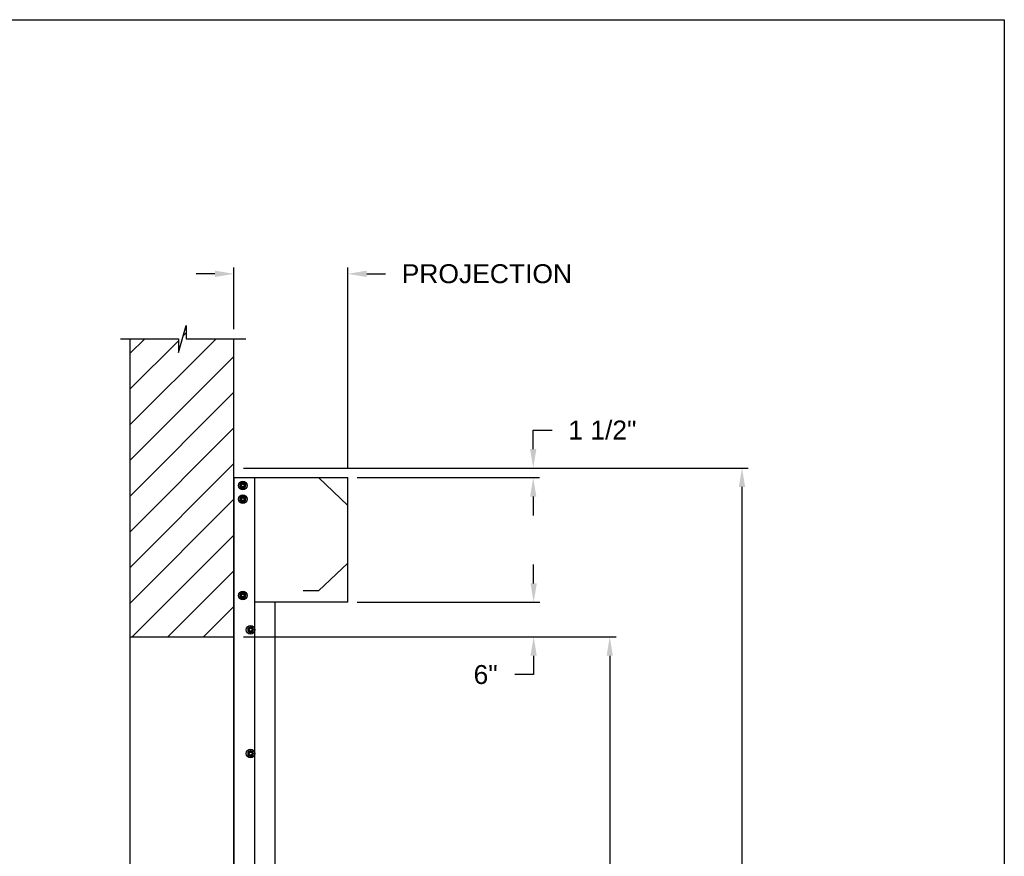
# Model space of a CAD drawing. Header units: inches. Extents: x 170 to 312, y 215 to 248.
# Tile 239 of 256: x 282.83 to 287.71, y 243.04 to 247.18. Entities that reach past the tile are written whole.
import ezdxf

# ---------------------------------------------------------------- set-up
doc = ezdxf.new("R2010")
doc.units = ezdxf.units.IN
doc.header["$LTSCALE"] = 0.25
doc.header["$MEASUREMENT"] = 0
for name, color, linetype in [('ANNOTATIONS', 1, 'Continuous'), ('MOTOR RH', 7, 'Continuous'), ('STANDARD MOTOR LH', 7, 'Continuous')]:
    doc.layers.add(name, color=color, linetype=linetype)
doc.styles.add('ARIAL', font='arial.ttf', dxfattribs={"height": 0.09375})
doc.dimstyles.new('STANDARD$0', dxfattribs={"dimtxt": 0.09375, "dimasz": 0.09375, "dimexe": 0.03125, "dimexo": 0.046875, "dimgap": 0.09, "dimtad": 0, "dimtih": 1, "dimtoh": 1, "dimdec": 4, "dimzin": 0, "dimdsep": 46, "dimtxsty": 'ARIAL', "dimcen": 0.09, "dimadec": 0, "dimazin": 0, "dimtfac": 1, "dimtdec": 4, "dimtofl": 0, "dimtmove": 0, "dimatfit": 1, "dimfxl": 1, "dimtolj": 1, "dimtzin": 0, "dimarcsym": 0})

# ---------------------------------------------------------------- blocks, each defined once
blk = doc.blocks.new('*D62')
at = {"layer": 'ANNOTATIONS', "color": 0, "lineweight": -2, "transparency": 16777216}
for p, q in [((283.896, 245.6487), (283.896, 245.9542)), ((284.4599, 244.9603), (284.4599, 245.9542)), ((283.8022, 245.923), (283.7085, 245.923)), ((284.5536, 245.923), (284.6474, 245.923))]:
    blk.add_line(p, q, dxfattribs=at)
at = {"layer": 'ANNOTATIONS', "color": 0, "transparency": 16777216}
for points in [[(283.8022, 245.9386), (283.8022, 245.9074), (283.896, 245.923)], [(284.5536, 245.9386), (284.5536, 245.9074), (284.4599, 245.923)]]:
    blk.add_solid(points, dxfattribs=at)
at = {"layer": 'defpoints', "color": 0, "transparency": 16777216}
for p in [(284.4599, 245.923), (283.896, 245.6018), (284.4599, 244.9134)]:
    blk.add_point(p, dxfattribs=at)
at = {"layer": 'ANNOTATIONS', "color": 0, "transparency": 16777216, "insert": (285.149, 245.923), "char_height": 0.09375, "attachment_point": 5, "style": 'ARIAL'}
blk.add_mtext('\\A1;PROJECTION ', dxfattribs=at)
blk = doc.blocks.new('*D63')
at = {"layer": 'ANNOTATIONS', "color": 0, "lineweight": -2, "transparency": 16777216}
for p, q in [((283.9429, 244.125), (285.7888, 244.125)), ((285.7576, 244.0313), (285.7576, 242.3317)), ((285.7576, 240.1972), (285.7576, 241.8968)), ((285.0271, 240.1034), (285.7888, 240.1034))]:
    blk.add_line(p, q, dxfattribs=at)
at = {"layer": 'ANNOTATIONS', "color": 0, "transparency": 16777216}
for points in [[(285.742, 244.0313), (285.7732, 244.0313), (285.7576, 244.125)], [(285.742, 240.1972), (285.7732, 240.1972), (285.7576, 240.1034)]]:
    blk.add_solid(points, dxfattribs=at)
at = {"layer": 'defpoints', "color": 0, "transparency": 16777216}
for p in [(283.896, 244.125), (284.9802, 240.1034), (285.7576, 240.1034)]:
    blk.add_point(p, dxfattribs=at)
at = {"layer": 'ANNOTATIONS', "color": 0, "transparency": 16777216, "insert": (285.7576, 242.1142), "char_height": 0.09375, "attachment_point": 5, "style": 'ARIAL'}
blk.add_mtext('\\A1;OPENING\\PHEIGHT', dxfattribs=at)
blk = doc.blocks.new('*D64')
at = {"layer": 'ANNOTATIONS', "color": 0, "lineweight": -2, "transparency": 16777216}
for p, q in [((283.9429, 244.961), (286.4438, 244.961)), ((286.4126, 244.8673), (286.4126, 242.7497)), ((286.4126, 240.1972), (286.4126, 242.3148)), ((285.9474, 240.1034), (286.4438, 240.1034))]:
    blk.add_line(p, q, dxfattribs=at)
at = {"layer": 'ANNOTATIONS', "color": 0, "transparency": 16777216}
for points in [[(286.3969, 244.8673), (286.4282, 244.8673), (286.4126, 244.961)], [(286.3969, 240.1972), (286.4282, 240.1972), (286.4126, 240.1034)]]:
    blk.add_solid(points, dxfattribs=at)
at = {"layer": 'defpoints', "color": 0, "transparency": 16777216}
for p in [(283.896, 244.961), (285.9005, 240.1034), (286.4126, 240.1034)]:
    blk.add_point(p, dxfattribs=at)
at = {"layer": 'ANNOTATIONS', "color": 0, "transparency": 16777216, "insert": (286.4126, 242.5322), "char_height": 0.09375, "attachment_point": 5, "style": 'ARIAL'}
blk.add_mtext('\\A1;TOTAL\\PHEIGHT', dxfattribs=at)
blk = doc.blocks.new('*D65')
at = {"layer": 'ANNOTATIONS', "color": 0, "lineweight": -2, "transparency": 16777216}
for p, q in [((285.3807, 244.3897), (285.3807, 244.4835)), ((284.5067, 244.296), (285.4119, 244.296)), ((284.5067, 244.125), (285.4119, 244.125)), ((285.3807, 244.0313), (285.3807, 243.9375)), ((285.3807, 243.9375), (285.2869, 243.9375))]:
    blk.add_line(p, q, dxfattribs=at)
at = {"layer": 'ANNOTATIONS', "color": 0, "transparency": 16777216}
for points in [[(285.365, 244.3897), (285.3963, 244.3897), (285.3807, 244.296)], [(285.365, 244.0313), (285.3963, 244.0313), (285.3807, 244.125)]]:
    blk.add_solid(points, dxfattribs=at)
at = {"layer": 'defpoints', "color": 0, "transparency": 16777216}
for p in [(284.4599, 244.296), (284.4599, 244.125), (285.3807, 244.125)]:
    blk.add_point(p, dxfattribs=at)
at = {"layer": 'ANNOTATIONS', "color": 0, "transparency": 16777216, "insert": (285.1428, 243.9375), "char_height": 0.09375, "attachment_point": 5, "style": 'ARIAL'}
blk.add_mtext('\\A1;6"', dxfattribs=at)
blk = doc.blocks.new('*D66')
at = {"layer": 'ANNOTATIONS', "color": 0, "lineweight": -2, "transparency": 16777216}
for p, q in [((285.3785, 245.0548), (285.3785, 245.1485)), ((285.3785, 245.1485), (285.4723, 245.1485)), ((284.5067, 244.961), (285.4098, 244.961)), ((284.5067, 244.9134), (285.4098, 244.9134)), ((285.3785, 244.8196), (285.3785, 244.7259))]:
    blk.add_line(p, q, dxfattribs=at)
at = {"layer": 'ANNOTATIONS', "color": 0, "transparency": 16777216}
for points in [[(285.3629, 245.0548), (285.3942, 245.0548), (285.3785, 244.961)], [(285.3629, 244.8196), (285.3942, 244.8196), (285.3785, 244.9134)]]:
    blk.add_solid(points, dxfattribs=at)
at = {"layer": 'defpoints', "color": 0, "transparency": 16777216}
for p in [(284.4599, 244.961), (285.3785, 244.961), (284.4599, 244.9134)]:
    blk.add_point(p, dxfattribs=at)
at = {"layer": 'ANNOTATIONS', "color": 0, "transparency": 16777216, "insert": (285.721, 245.1485), "char_height": 0.09375, "attachment_point": 5, "style": 'ARIAL'}
blk.add_mtext('\\A1;1 1/2"', dxfattribs=at)

msp = doc.modelspace()

# ---------------------------------------------------------------- hatches: boundary and pattern name
at = {"layer": 'MOTOR RH'}
h = msp.add_hatch(dxfattribs=at)
h.set_pattern_fill('ANSI31', color=256, style=0)
h.set_pattern_definition([(45, (98.49308, -12.36819), (-0.08838835, 0.08838835), [])])
h.paths.add_polyline_path([(283.89599, 244.86719), (283.89599, 245.60178), (283.65949, 245.60178), (283.65949, 245.66644), (283.62108, 245.53308), (283.62108, 245.60178), (283.38036, 245.60178), (283.38036, 245.05148)])
h.paths.add_polyline_path([(283.38036, 244.12505), (283.89599, 244.12505), (283.89599, 244.86719), (283.38036, 245.05148)])
at = {"layer": 'STANDARD MOTOR LH'}
h = msp.add_hatch(dxfattribs=at)
h.set_pattern_fill('ANSI31', color=256, style=0)
edge = h.paths.add_edge_path(flags=0)
edge.add_arc((283.70149, 244.05342), 0.000313, 90, 180, ccw=False)
edge.add_line((283.70149, 244.05374), (283.70962, 244.05374))
edge.add_arc((283.70962, 244.05342), 0.000313, 0, 90, ccw=False)
edge.add_line((283.70993, 244.05342), (283.70993, 244.05217))
edge.add_arc((283.71024, 244.05217), 0.000313, 180, 270)
edge.add_line((283.71024, 244.05186), (283.71243, 244.05186))
edge.add_arc((283.71243, 244.05217), 0.000313, 270, 360)
edge.add_line((283.71274, 244.05217), (283.71274, 244.05624))
edge.add_arc((283.71243, 244.05624), 0.000313, 0, 90)
edge.add_line((283.71243, 244.05655), (283.69868, 244.05655))
edge.add_arc((283.69868, 244.05624), 0.000313, 90, 180)
edge.add_line((283.69837, 244.05624), (283.69837, 244.0453))
edge.add_arc((283.69805, 244.0453), 0.000313, 270, 360, ccw=False)
edge.add_line((283.69805, 244.04499), (283.65993, 244.04499))
edge.add_arc((283.65993, 244.04467), 0.000313, 90, 180)
edge.add_line((283.65962, 244.04467), (283.65962, 244.04249))
edge.add_arc((283.65993, 244.04249), 0.000313, 180, 270)
edge.add_line((283.65993, 244.04217), (283.71243, 244.04217))
edge.add_arc((283.71243, 244.04249), 0.000313, 270, 360)
edge.add_line((283.71274, 244.04249), (283.71274, 244.04655))
edge.add_arc((283.71243, 244.04655), 0.000313, 0, 90)
edge.add_line((283.71243, 244.04686), (283.71024, 244.04686))
edge.add_arc((283.71024, 244.04655), 0.000313, 90, 180)
edge.add_line((283.70993, 244.04655), (283.70993, 244.0453))
edge.add_arc((283.70962, 244.0453), 0.000313, 270, 360, ccw=False)
edge.add_line((283.70962, 244.04499), (283.70149, 244.04499))
edge.add_arc((283.70149, 244.0453), 0.000313, 180, 270, ccw=False)
edge.add_line((283.70118, 244.0453), (283.70118, 244.05342))
h = msp.add_hatch(dxfattribs=at)
h.set_pattern_fill('ANSI31', color=256, style=0)
edge = h.paths.add_edge_path(flags=0)
edge.add_line((283.77721, 244.04899), (283.70118, 244.04915))
edge.add_line((283.70118, 244.04915), (283.70118, 244.04953))
edge.add_line((283.70118, 244.04953), (283.77721, 244.04937))
edge.add_line((283.77721, 244.04937), (283.77721, 244.04937))
edge.add_line((283.77721, 244.04937), (283.70118, 244.04954))
edge.add_line((283.70118, 244.04954), (283.70118, 244.04973))
edge.add_line((283.70118, 244.04973), (283.77721, 244.0497))
edge.add_line((283.77721, 244.0497), (283.77721, 244.04971))
edge.add_line((283.77721, 244.04971), (283.70118, 244.04974))
edge.add_line((283.70118, 244.04974), (283.70118, 244.04996))
edge.add_line((283.70118, 244.04996), (283.77721, 244.0501))
edge.add_line((283.77721, 244.0501), (283.77721, 244.05011))
edge.add_line((283.77721, 244.05011), (283.70118, 244.04997))
edge.add_line((283.70118, 244.04997), (283.70118, 244.05023))
edge.add_line((283.70118, 244.05023), (283.77721, 244.05058))
edge.add_line((283.77721, 244.05058), (283.77721, 244.05058))
edge.add_line((283.77721, 244.05058), (283.70118, 244.05023))
edge.add_line((283.70118, 244.05023), (283.70119, 244.05367))
edge.add_line((283.70119, 244.05367), (283.71471, 244.05202))
edge.add_line((283.71471, 244.05202), (283.71494, 244.05388))
edge.add_line((283.71494, 244.05388), (283.70002, 244.0557))
edge.add_arc((283.69994, 244.05508), 0.000625, 83.03379, 179.87656)
edge.add_line((283.69932, 244.05508), (283.69929, 244.04399))
edge.add_arc((283.69992, 244.04399), 0.000625, 179.87656, 276.71933)
edge.add_line((283.69999, 244.04337), (283.71492, 244.04513))
edge.add_line((283.71492, 244.04513), (283.7147, 244.04699))
edge.add_line((283.7147, 244.04699), (283.70117, 244.0454))
edge.add_line((283.70117, 244.0454), (283.70118, 244.04849))
edge.add_line((283.70118, 244.04849), (283.7772, 244.04814))
edge.add_line((283.7772, 244.04814), (283.7772, 244.04815))
edge.add_line((283.7772, 244.04815), (283.70118, 244.0485))
edge.add_line((283.70118, 244.0485), (283.70118, 244.04869))
edge.add_line((283.70118, 244.04869), (283.77721, 244.04853))
edge.add_line((283.77721, 244.04853), (283.77721, 244.04853))
edge.add_line((283.77721, 244.04853), (283.70118, 244.0487))
edge.add_line((283.70118, 244.0487), (283.70118, 244.04915))
edge.add_line((283.70118, 244.04915), (283.77721, 244.04898))
edge.add_line((283.77721, 244.04898), (283.77721, 244.04899))

# ---------------------------------------------------------------- linework, layer by layer
at = {"layer": 'defpoints'}
msp.add_lwpolyline([(287.7119, 234.44685), (268.24203, 234.44685), (268.24203, 247.18196), (287.7119, 247.18196)], close=True, dxfattribs=at)
at = {"layer": 'MOTOR RH'}
for p, q in [((283.62108, 245.53308), (283.65949, 245.66644)), ((283.65949, 245.66644), (283.65949, 245.60178)), ((283.33398, 245.60178), (283.62108, 245.60178)), ((283.38036, 245.60178), (283.38036, 240.10342)), ((283.62108, 245.60178), (283.62108, 245.53308)), ((283.65949, 245.60178), (283.95469, 245.60178)), ((283.89599, 240.10342), (283.89599, 245.60178)), ((283.89781, 240.1061), (283.89781, 244.91339)), ((283.89781, 244.91339), (284.45987, 244.91339)), ((283.94442, 244.88749), (283.94496, 244.88915)), ((283.94619, 244.88647), (283.9471, 244.88826)), ((283.95317, 244.88244), (283.95317, 244.88244)), ((284.00001, 240.1061), (284.00001, 244.91339)), ((284.31539, 244.91339), (284.45987, 244.7758)), ((284.45987, 244.29598), (284.45987, 244.91339)), ((283.95317, 244.86769), (283.95317, 244.86769)), ((283.94442, 244.81936), (283.94496, 244.82102)), ((283.94619, 244.81834), (283.9471, 244.82013)), ((283.95317, 244.81431), (283.95317, 244.81431)), ((283.95317, 244.79956), (283.95317, 244.79956)), ((284.31539, 244.35196), (284.45987, 244.48955)), ((283.94442, 244.34247), (283.94496, 244.34412)), ((283.94619, 244.34144), (283.9471, 244.34323)), ((284.31539, 244.35196), (284.2391, 244.35196)), ((283.89781, 244.29768), (283.89599, 244.29768)), ((283.95317, 244.33742), (283.95317, 244.33742)), ((283.95317, 244.32267), (283.95317, 244.32267)), ((284.45987, 244.29598), (284.00001, 244.29598)), ((284.10007, 240.1061), (284.10007, 244.29598)), ((283.38036, 244.12505), (283.89599, 244.12505))]:
    msp.add_line(p, q, dxfattribs=at)
for centre, radius in [((283.94039, 244.87507), 0.02129), ((283.94039, 244.87507), 0.01277), ((283.94039, 244.87507), 0.00852), ((283.94039, 244.87507), 0.00719), ((283.94039, 244.80694), 0.02129), ((283.94039, 244.80694), 0.01277), ((283.94039, 244.80694), 0.00852), ((283.94039, 244.80694), 0.00719), ((283.94039, 244.33004), 0.02129), ((283.94039, 244.33004), 0.01277), ((283.94039, 244.33004), 0.00852), ((283.94039, 244.33004), 0.00719), ((283.97872, 244.15972), 0.02129), ((283.97872, 244.15972), 0.01277), ((283.97872, 244.15972), 0.00852), ((283.97872, 244.15972), 0.0075), ((283.97872, 243.54657), 0.02129), ((283.97872, 243.54657), 0.01277), ((283.97872, 243.54657), 0.00852), ((283.97872, 243.54657), 0.0075)]:
    msp.add_circle(centre, radius, dxfattribs=at)
for centre in [(283.94039, 244.87507), (283.94039, 244.80694), (283.94039, 244.33004)]:
    msp.add_arc(centre, 0.0148, 72.05172, 63.05172, dxfattribs=at)
for points, knots in [([(283.93401, 244.88613), (283.93311, 244.88561), (283.93129, 244.88456), (283.92918, 244.88334), (283.92797, 244.88264), (283.92762, 244.88244)], [0, 0, 0, 0, 0.40629, 0.8272757, 1, 1, 1, 1]), ([(283.92762, 244.87507), (283.92762, 244.87524), (283.92762, 244.87634), (283.92762, 244.8784), (283.92762, 244.88068), (283.92762, 244.88201), (283.92762, 244.88244)], [0, 0, 0, 0, 0.0665461, 0.4352796, 0.8145291, 1, 1, 1, 1]), ([(283.92762, 244.86769), (283.92762, 244.86832), (283.92762, 244.86979), (283.92762, 244.87225), (283.92762, 244.87412), (283.92762, 244.87507)], [0, 0, 0, 0, 0.2654559, 0.628086, 1, 1, 1, 1]), ([(283.94039, 244.88982), (283.9394, 244.88924), (283.93738, 244.88808), (283.93517, 244.8868), (283.93404, 244.88615), (283.93401, 244.88613)], [0, 0, 0, 0, 0.4843217, 0.9863197, 1, 1, 1, 1]), ([(283.94678, 244.88613), (283.94589, 244.88664), (283.94407, 244.8877), (283.94195, 244.88892), (283.94075, 244.88961), (283.94039, 244.88982)], [0, 0, 0, 0, 0.4063022, 0.8272792, 1, 1, 1, 1]), ([(283.94678, 244.88613), (283.94589, 244.88664), (283.94407, 244.8877), (283.94195, 244.88892), (283.94075, 244.88961), (283.94039, 244.88982)], [0, 0, 0, 0, 0.4062953, 0.8272806, 1, 1, 1, 1]), ([(283.95317, 244.88244), (283.95218, 244.88301), (283.95015, 244.88418), (283.94795, 244.88546), (283.94681, 244.88611), (283.94678, 244.88613)], [0, 0, 0, 0, 0.4843315, 0.9863404, 1, 1, 1, 1]), ([(283.95317, 244.88244), (283.95218, 244.88301), (283.95015, 244.88418), (283.94795, 244.88546), (283.94681, 244.88611), (283.94678, 244.88613)], [0, 0, 0, 0, 0.4843392, 0.9863408, 1, 1, 1, 1]), ([(283.95317, 244.87507), (283.95317, 244.87524), (283.95317, 244.87634), (283.95317, 244.8784), (283.95317, 244.88068), (283.95317, 244.88201), (283.95317, 244.88244)], [0, 0, 0, 0, 0.066545, 0.4352822, 0.8145299, 1, 1, 1, 1]), ([(283.95317, 244.86769), (283.95317, 244.86832), (283.95317, 244.86979), (283.95317, 244.87225), (283.95317, 244.87412), (283.95317, 244.87507)], [0, 0, 0, 0, 0.2654559, 0.628086, 1, 1, 1, 1]), ([(283.95317, 244.86769), (283.95317, 244.86832), (283.95317, 244.86979), (283.95317, 244.87225), (283.95317, 244.87412), (283.95317, 244.87507)], [0, 0, 0, 0, 0.2654541, 0.6280925, 1, 1, 1, 1]), ([(283.92762, 244.86769), (283.92861, 244.86712), (283.93064, 244.86595), (283.93284, 244.86467), (283.93398, 244.86402), (283.93401, 244.864)], [0, 0, 0, 0, 0.4843319, 0.9863404, 1, 1, 1, 1]), ([(283.93401, 244.864), (283.9349, 244.86349), (283.93672, 244.86244), (283.93884, 244.86121), (283.94004, 244.86052), (283.94039, 244.86032)], [0, 0, 0, 0, 0.4063025, 0.8272788, 1, 1, 1, 1]), ([(283.94039, 244.86032), (283.94139, 244.86089), (283.94341, 244.86206), (283.94562, 244.86333), (283.94675, 244.86399), (283.94678, 244.864)], [0, 0, 0, 0, 0.4843419, 0.9863197, 1, 1, 1, 1]), ([(283.94039, 244.86032), (283.94139, 244.86089), (283.94341, 244.86206), (283.94562, 244.86333), (283.94675, 244.86399), (283.94678, 244.864)], [0, 0, 0, 0, 0.4843494, 0.9863201, 1, 1, 1, 1]), ([(283.94678, 244.864), (283.94768, 244.86452), (283.9495, 244.86557), (283.95161, 244.86679), (283.95282, 244.86749), (283.95317, 244.86769)], [0, 0, 0, 0, 0.4062902, 0.8272757, 1, 1, 1, 1]), ([(283.94678, 244.864), (283.94768, 244.86452), (283.9495, 244.86557), (283.95161, 244.86679), (283.95282, 244.86749), (283.95317, 244.86769)], [0, 0, 0, 0, 0.4062829, 0.8272765, 1, 1, 1, 1]), ([(283.93401, 244.818), (283.93311, 244.81748), (283.93129, 244.81643), (283.92918, 244.81521), (283.92797, 244.81452), (283.92762, 244.81431)], [0, 0, 0, 0, 0.4063027, 0.8272597, 1, 1, 1, 1]), ([(283.92762, 244.80694), (283.92762, 244.80711), (283.92762, 244.80821), (283.92762, 244.81027), (283.92762, 244.81255), (283.92762, 244.81388), (283.92762, 244.81431)], [0, 0, 0, 0, 0.066546, 0.435279, 0.8145683, 1, 1, 1, 1]), ([(283.92762, 244.79956), (283.92762, 244.80019), (283.92762, 244.80166), (283.92762, 244.80413), (283.92762, 244.80599), (283.92762, 244.80694)], [0, 0, 0, 0, 0.2654667, 0.6280709, 1, 1, 1, 1]), ([(283.92762, 244.79956), (283.92861, 244.79899), (283.93064, 244.79782), (283.93285, 244.79655), (283.93398, 244.79589), (283.93401, 244.79588)], [0, 0, 0, 0, 0.4843421, 0.9863197, 1, 1, 1, 1]), ([(283.94039, 244.82169), (283.9394, 244.82112), (283.93738, 244.81995), (283.93517, 244.81867), (283.93404, 244.81802), (283.93401, 244.818)], [0, 0, 0, 0, 0.4843421, 0.9863407, 1, 1, 1, 1]), ([(283.93401, 244.79588), (283.9349, 244.79536), (283.93672, 244.79431), (283.93884, 244.79309), (283.94004, 244.79239), (283.94039, 244.79219)], [0, 0, 0, 0, 0.40630275, 0.82725925, 1, 1, 1, 1]), ([(283.94678, 244.818), (283.94589, 244.81852), (283.94407, 244.81957), (283.94195, 244.82079), (283.94075, 244.82149), (283.94039, 244.82169)], [0, 0, 0, 0, 0.4062819, 0.8272595, 1, 1, 1, 1]), ([(283.94678, 244.818), (283.94589, 244.81852), (283.94407, 244.81957), (283.94195, 244.82079), (283.94075, 244.82149), (283.94039, 244.82169)], [0, 0, 0, 0, 0.4062749, 0.8272609, 1, 1, 1, 1]), ([(283.94039, 244.79219), (283.94139, 244.79276), (283.94341, 244.79393), (283.94562, 244.7952), (283.94675, 244.79586), (283.94678, 244.79588)], [0, 0, 0, 0, 0.4843419, 0.9863197, 1, 1, 1, 1]), ([(283.94039, 244.79219), (283.94139, 244.79276), (283.94341, 244.79393), (283.94562, 244.7952), (283.94675, 244.79586), (283.94678, 244.79588)], [0, 0, 0, 0, 0.4843494, 0.9863201, 1, 1, 1, 1]), ([(283.95317, 244.81431), (283.95218, 244.81489), (283.95015, 244.81605), (283.94794, 244.81733), (283.94681, 244.81798), (283.94678, 244.818)], [0, 0, 0, 0, 0.4843417, 0.9863197, 1, 1, 1, 1]), ([(283.95317, 244.81431), (283.95218, 244.81489), (283.95015, 244.81605), (283.94794, 244.81733), (283.94681, 244.81798), (283.94678, 244.818)], [0, 0, 0, 0, 0.4843494, 0.9863201, 1, 1, 1, 1]), ([(283.94678, 244.79588), (283.94768, 244.79639), (283.9495, 244.79744), (283.95161, 244.79866), (283.95282, 244.79936), (283.95317, 244.79956)], [0, 0, 0, 0, 0.4063029, 0.8272597, 1, 1, 1, 1]), ([(283.94678, 244.79588), (283.94768, 244.79639), (283.9495, 244.79744), (283.95161, 244.79866), (283.95282, 244.79936), (283.95317, 244.79956)], [0, 0, 0, 0, 0.4062955, 0.8272605, 1, 1, 1, 1]), ([(283.95317, 244.80694), (283.95317, 244.80711), (283.95317, 244.80821), (283.95317, 244.81027), (283.95317, 244.81255), (283.95317, 244.81388), (283.95317, 244.81431)], [0, 0, 0, 0, 0.066545, 0.4352816, 0.8145691, 1, 1, 1, 1]), ([(283.95317, 244.79956), (283.95317, 244.80019), (283.95317, 244.80166), (283.95317, 244.80413), (283.95317, 244.80599), (283.95317, 244.80694)], [0, 0, 0, 0, 0.26546669, 0.62807091, 1, 1, 1, 1]), ([(283.95317, 244.79956), (283.95317, 244.80019), (283.95317, 244.80166), (283.95317, 244.80413), (283.95317, 244.80599), (283.95317, 244.80694)], [0, 0, 0, 0, 0.2654649, 0.6280774, 1, 1, 1, 1]), ([(283.93401, 244.3411), (283.93311, 244.34059), (283.93129, 244.33954), (283.92918, 244.33831), (283.92797, 244.33762), (283.92762, 244.33742)], [0, 0, 0, 0, 0.4062821, 0.8272596, 1, 1, 1, 1]), ([(283.94039, 244.34479), (283.9394, 244.34422), (283.93738, 244.34305), (283.93517, 244.34178), (283.93404, 244.34112), (283.93401, 244.3411)], [0, 0, 0, 0, 0.48434207, 0.98631972, 1, 1, 1, 1]), ([(283.94678, 244.3411), (283.94589, 244.34162), (283.94407, 244.34267), (283.94195, 244.34389), (283.94075, 244.34459), (283.94039, 244.34479)], [0, 0, 0, 0, 0.4063025, 0.8272596, 1, 1, 1, 1]), ([(283.94678, 244.3411), (283.94589, 244.34162), (283.94407, 244.34267), (283.94195, 244.34389), (283.94075, 244.34459), (283.94039, 244.34479)], [0, 0, 0, 0, 0.4062955, 0.827261, 1, 1, 1, 1]), ([(283.95317, 244.33742), (283.95218, 244.33799), (283.95015, 244.33916), (283.94795, 244.34043), (283.94681, 244.34109), (283.94678, 244.3411)], [0, 0, 0, 0, 0.4843417, 0.9863407, 1, 1, 1, 1]), ([(283.95317, 244.33742), (283.95218, 244.33799), (283.95015, 244.33916), (283.94795, 244.34043), (283.94681, 244.34109), (283.94678, 244.3411)], [0, 0, 0, 0, 0.4843495, 0.9863411, 1, 1, 1, 1]), ([(283.92762, 244.33004), (283.92762, 244.33021), (283.92762, 244.33132), (283.92762, 244.33338), (283.92762, 244.33566), (283.92762, 244.33698), (283.92762, 244.33742)], [0, 0, 0, 0, 0.0665487, 0.4352966, 0.8145608, 1, 1, 1, 1]), ([(283.92762, 244.32267), (283.92762, 244.32329), (283.92762, 244.32477), (283.92762, 244.32723), (283.92762, 244.3291), (283.92762, 244.33004)], [0, 0, 0, 0, 0.2654559, 0.628086, 1, 1, 1, 1]), ([(283.92762, 244.32267), (283.92861, 244.32209), (283.93064, 244.32093), (283.93284, 244.31965), (283.93398, 244.319), (283.93401, 244.31898)], [0, 0, 0, 0, 0.4843319, 0.9863404, 1, 1, 1, 1]), ([(283.93401, 244.31898), (283.9349, 244.31846), (283.93672, 244.31741), (283.93884, 244.31619), (283.94004, 244.31549), (283.94039, 244.31529)], [0, 0, 0, 0, 0.4063025, 0.8272788, 1, 1, 1, 1]), ([(283.94039, 244.31529), (283.94139, 244.31586), (283.94341, 244.31703), (283.94562, 244.31831), (283.94675, 244.31896), (283.94678, 244.31898)], [0, 0, 0, 0, 0.4843216, 0.9863197, 1, 1, 1, 1]), ([(283.94039, 244.31529), (283.94139, 244.31586), (283.94341, 244.31703), (283.94562, 244.31831), (283.94675, 244.31896), (283.94678, 244.31898)], [0, 0, 0, 0, 0.48432905, 0.98632011, 1, 1, 1, 1]), ([(283.94678, 244.31898), (283.94768, 244.31949), (283.9495, 244.32055), (283.95161, 244.32177), (283.95282, 244.32246), (283.95317, 244.32267)], [0, 0, 0, 0, 0.4062902, 0.8272757, 1, 1, 1, 1]), ([(283.94678, 244.31898), (283.94768, 244.31949), (283.9495, 244.32055), (283.95161, 244.32177), (283.95282, 244.32246), (283.95317, 244.32267)], [0, 0, 0, 0, 0.4062829, 0.8272765, 1, 1, 1, 1]), ([(283.95317, 244.33004), (283.95317, 244.33021), (283.95317, 244.33132), (283.95317, 244.33338), (283.95317, 244.33566), (283.95317, 244.33698), (283.95317, 244.33742)], [0, 0, 0, 0, 0.0665476, 0.4352991, 0.8145617, 1, 1, 1, 1]), ([(283.95317, 244.32267), (283.95317, 244.32329), (283.95317, 244.32477), (283.95317, 244.32723), (283.95317, 244.3291), (283.95317, 244.33004)], [0, 0, 0, 0, 0.2654559, 0.628086, 1, 1, 1, 1]), ([(283.95317, 244.32267), (283.95317, 244.32329), (283.95317, 244.32477), (283.95317, 244.32723), (283.95317, 244.3291), (283.95317, 244.33004)], [0, 0, 0, 0, 0.2654541, 0.6280925, 1, 1, 1, 1]), ([(283.97233, 244.17078), (283.97144, 244.17027), (283.96962, 244.16922), (283.9675, 244.16799), (283.96629, 244.1673), (283.96594, 244.1671)], [0, 0, 0, 0, 0.4062947, 0.8272801, 1, 1, 1, 1]), ([(283.96594, 244.15972), (283.96594, 244.15989), (283.96594, 244.16099), (283.96594, 244.16306), (283.96594, 244.16534), (283.96594, 244.16666), (283.96594, 244.1671)], [0, 0, 0, 0, 0.066545, 0.4352822, 0.8145299, 1, 1, 1, 1]), ([(283.96594, 244.15235), (283.96594, 244.15297), (283.96594, 244.15445), (283.96594, 244.15691), (283.96594, 244.15878), (283.96594, 244.15972)], [0, 0, 0, 0, 0.2654649, 0.6280774, 1, 1, 1, 1]), ([(283.96594, 244.15235), (283.96694, 244.15177), (283.96896, 244.1506), (283.97117, 244.14933), (283.9723, 244.14868), (283.97233, 244.14866)], [0, 0, 0, 0, 0.4843494, 0.9863201, 1, 1, 1, 1]), ([(283.97872, 244.17447), (283.97772, 244.1739), (283.9757, 244.17273), (283.97349, 244.17145), (283.97236, 244.1708), (283.97233, 244.17078)], [0, 0, 0, 0, 0.4843387, 0.9863408, 1, 1, 1, 1]), ([(283.97233, 244.14866), (283.97322, 244.14814), (283.97504, 244.14709), (283.97716, 244.14587), (283.97837, 244.14517), (283.97872, 244.14497)], [0, 0, 0, 0, 0.4062955, 0.827261, 1, 1, 1, 1]), ([(283.9851, 244.17078), (283.98421, 244.1713), (283.98239, 244.17235), (283.98027, 244.17357), (283.97907, 244.17427), (283.97872, 244.17447)], [0, 0, 0, 0, 0.4062826, 0.8272771, 1, 1, 1, 1]), ([(283.97872, 244.14497), (283.97971, 244.14554), (283.98173, 244.14671), (283.98394, 244.14799), (283.98507, 244.14864), (283.9851, 244.14866)], [0, 0, 0, 0, 0.4843491, 0.986319, 1, 1, 1, 1]), ([(283.99149, 244.1671), (283.9905, 244.16767), (283.98848, 244.16884), (283.98627, 244.17011), (283.98513, 244.17077), (283.9851, 244.17078)], [0, 0, 0, 0, 0.484329, 0.9863201, 1, 1, 1, 1]), ([(283.9851, 244.14866), (283.986, 244.14917), (283.98782, 244.15023), (283.98993, 244.15145), (283.99114, 244.15214), (283.99149, 244.15235)], [0, 0, 0, 0, 0.40629487, 0.82726083, 1, 1, 1, 1]), ([(283.99149, 244.15972), (283.99149, 244.15989), (283.99149, 244.16099), (283.99149, 244.16306), (283.99149, 244.16534), (283.99149, 244.16666), (283.99149, 244.1671)], [0, 0, 0, 0, 0.066545, 0.4352822, 0.8145299, 1, 1, 1, 1]), ([(283.99149, 244.15235), (283.99149, 244.15297), (283.99149, 244.15445), (283.99149, 244.15691), (283.99149, 244.15878), (283.99149, 244.15972)], [0, 0, 0, 0, 0.2654649, 0.6280774, 1, 1, 1, 1]), ([(283.97872, 243.56132), (283.97772, 243.56074), (283.9757, 243.55958), (283.97349, 243.5583), (283.97236, 243.55765), (283.97233, 243.55763)], [0, 0, 0, 0, 0.4843396, 0.98632, 1, 1, 1, 1]), ([(283.9851, 243.55763), (283.98421, 243.55815), (283.98239, 243.5592), (283.98027, 243.56042), (283.97907, 243.56112), (283.97872, 243.56132)], [0, 0, 0, 0, 0.4062825, 0.8272595, 1, 1, 1, 1]), ([(283.9851, 243.55763), (283.98421, 243.55815), (283.98239, 243.5592), (283.98027, 243.56042), (283.97907, 243.56112), (283.97872, 243.56132)], [0, 0, 0, 0, 0.4062747, 0.827261, 1, 1, 1, 1]), ([(283.97233, 243.55763), (283.97144, 243.55711), (283.96962, 243.55606), (283.9675, 243.55484), (283.96629, 243.55415), (283.96594, 243.55394)], [0, 0, 0, 0, 0.4063029, 0.8272597, 1, 1, 1, 1]), ([(283.96594, 243.54657), (283.96594, 243.54674), (283.96594, 243.54784), (283.96594, 243.5499), (283.96594, 243.55218), (283.96594, 243.55351), (283.96594, 243.55394)], [0, 0, 0, 0, 0.066545, 0.4352816, 0.8145691, 1, 1, 1, 1]), ([(283.96594, 243.53919), (283.96594, 243.53982), (283.96594, 243.54129), (283.96594, 243.54376), (283.96594, 243.54562), (283.96594, 243.54657)], [0, 0, 0, 0, 0.26546669, 0.62807091, 1, 1, 1, 1]), ([(283.96594, 243.53919), (283.96694, 243.53862), (283.96896, 243.53745), (283.97117, 243.53618), (283.9723, 243.53552), (283.97233, 243.53551)], [0, 0, 0, 0, 0.4843391, 0.98632, 1, 1, 1, 1]), ([(283.97233, 243.53551), (283.97322, 243.53499), (283.97504, 243.53394), (283.97716, 243.53272), (283.97837, 243.53202), (283.97872, 243.53182)], [0, 0, 0, 0, 0.4062823, 0.8272591, 1, 1, 1, 1]), ([(283.97872, 243.53182), (283.97971, 243.53239), (283.98173, 243.53356), (283.98394, 243.53483), (283.98507, 243.53549), (283.9851, 243.53551)], [0, 0, 0, 0, 0.4843399, 0.98632, 1, 1, 1, 1]), ([(283.97872, 243.53182), (283.97971, 243.53239), (283.98173, 243.53356), (283.98394, 243.53483), (283.98507, 243.53549), (283.9851, 243.53551)], [0, 0, 0, 0, 0.4843491, 0.986319, 1, 1, 1, 1]), ([(283.99149, 243.55394), (283.9905, 243.55452), (283.98848, 243.55568), (283.98627, 243.55696), (283.98513, 243.55761), (283.9851, 243.55763)], [0, 0, 0, 0, 0.4843391, 0.98632, 1, 1, 1, 1]), ([(283.99149, 243.55394), (283.9905, 243.55452), (283.98848, 243.55568), (283.98627, 243.55696), (283.98513, 243.55761), (283.9851, 243.55763)], [0, 0, 0, 0, 0.4843494, 0.9863201, 1, 1, 1, 1]), ([(283.9851, 243.53551), (283.986, 243.53602), (283.98782, 243.53707), (283.98993, 243.53829), (283.99114, 243.53899), (283.99149, 243.53919)], [0, 0, 0, 0, 0.4063029, 0.8272597, 1, 1, 1, 1]), ([(283.9851, 243.53551), (283.986, 243.53602), (283.98782, 243.53707), (283.98993, 243.53829), (283.99114, 243.53899), (283.99149, 243.53919)], [0, 0, 0, 0, 0.40629487, 0.82726083, 1, 1, 1, 1]), ([(283.99149, 243.54657), (283.99149, 243.54674), (283.99149, 243.54784), (283.99149, 243.5499), (283.99149, 243.55218), (283.99149, 243.55351), (283.99149, 243.55394)], [0, 0, 0, 0, 0.066545, 0.4352816, 0.8145691, 1, 1, 1, 1]), ([(283.99149, 243.53919), (283.99149, 243.53982), (283.99149, 243.54129), (283.99149, 243.54376), (283.99149, 243.54562), (283.99149, 243.54657)], [0, 0, 0, 0, 0.26546669, 0.62807091, 1, 1, 1, 1]), ([(283.99149, 243.53919), (283.99149, 243.53982), (283.99149, 243.54129), (283.99149, 243.54376), (283.99149, 243.54562), (283.99149, 243.54657)], [0, 0, 0, 0, 0.2654649, 0.6280774, 1, 1, 1, 1])]:
    msp.add_open_spline(points, degree=3, knots=knots, dxfattribs=at)

# ---------------------------------------------------------------- dimensions: what is measured, and where the dimension line sits
at = {"layer": 'ANNOTATIONS'}
dim = msp.add_linear_dim(base=(284.45987, 245.92298), p1=(283.89599, 245.60178), p2=(284.45987, 244.91339), text='PROJECTION ', dimstyle='STANDARD$0', dxfattribs=at)
dim.commit()
dim.dimension.update_dxf_attribs({"geometry": '*D62', "text_midpoint": (285.14898, 245.92298)})
for base, p1, p2, text, picture, middle in [((285.37854, 244.96103), (284.45987, 244.91339), (284.45987, 244.96103), '1 1/2"', '*D66', (285.72098, 245.14853)), ((286.41256, 240.10342), (283.89599, 244.96103), (285.90052, 240.10342), 'TOTAL\\PHEIGHT', '*D64', (286.41256, 242.53223)), ((285.38067, 244.12505), (284.45987, 244.29598), (284.45987, 244.12505), '6"', '*D65', (285.14278, 243.93755)), ((285.75758, 240.10342), (283.89599, 244.12505), (284.98018, 240.10342), 'OPENING\\PHEIGHT', '*D63', (285.75758, 242.11424))]:
    dim = msp.add_linear_dim(base=base, p1=p1, p2=p2, angle=90, text=text, dimstyle='STANDARD$0', dxfattribs=at)
    dim.commit()
    dim.dimension.update_dxf_attribs({"geometry": picture, "text_midpoint": middle})

doc.saveas('drawing.dxf')
